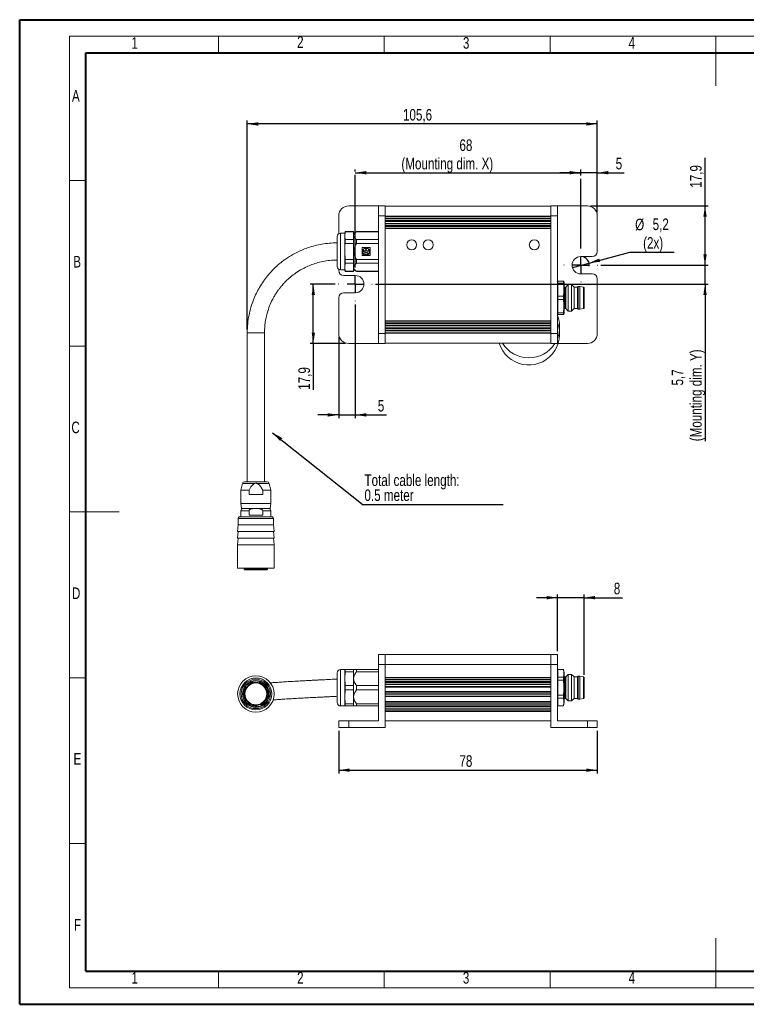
# Model space of a CAD drawing. Header units: millimetres. Extents: x 0 to 420, y 0 to 297.
# Tile 1 of 3: x 0 to 219, y 0 to 297. Entities that reach past the tile are written whole.
import ezdxf

# ---------------------------------------------------------------- set-up
doc = ezdxf.new("R2010")
doc.units = ezdxf.units.MM
doc.layers.add('FORMAT', color=7, linetype='Continuous')
doc.styles.add('SLDTEXTSTYLE0', font='TXT', dxfattribs={"width": 0.75})
doc.dimstyles.new('SLDDIMSTYLE0', dxfattribs={"dimtxt": 3.5, "dimasz": 3.302, "dimexe": 0, "dimexo": 0.0625, "dimgap": 0.875, "dimtad": 1, "dimdec": 1, "dimrnd": 1e-09, "dimzin": 12, "dimdsep": 46, "dimtxsty": 'SLDTEXTSTYLE0', "dimsah": 1, "dimcen": 0.09, "dimadec": 0, "dimazin": 3, "dimtfac": 1, "dimtdec": 1, "dimtmove": 0, "dimatfit": 0, "dimfxl": 1, "dimfrac": 2, "dimtolj": 1, "dimtzin": 12, "dimarcsym": 0})
doc.dimstyles.new('SLDDIMSTYLE1', dxfattribs={"dimtxt": 3.5, "dimasz": 3.302, "dimexe": 0, "dimexo": 0.0625, "dimgap": 0.875, "dimtad": 1, "dimrnd": 1e-09, "dimzin": 12, "dimdsep": 46, "dimtxsty": 'SLDTEXTSTYLE0', "dimsah": 1, "dimcen": 0.09, "dimadec": 0, "dimazin": 3, "dimtfac": 1, "dimtofl": 0, "dimtmove": 0, "dimatfit": 3, "dimfxl": 1, "dimfrac": 2, "dimtolj": 1, "dimtzin": 12, "dimarcsym": 0})
doc.dimstyles.new('SLDDIMSTYLE2', dxfattribs={"dimtxt": 3.5, "dimasz": 3.302, "dimexe": 0, "dimexo": 0.0625, "dimgap": 0.875, "dimtad": 1, "dimdec": 1, "dimrnd": 1e-09, "dimzin": 12, "dimdsep": 46, "dimtxsty": 'SLDTEXTSTYLE0', "dimsah": 1, "dimcen": 0.09, "dimadec": 0, "dimazin": 3, "dimtfac": 1, "dimtdec": 1, "dimtofl": 0, "dimtmove": 0, "dimatfit": 3, "dimfxl": 1, "dimfrac": 2, "dimtolj": 1, "dimtzin": 12, "dimarcsym": 0})
doc.dimstyles.new('SLDDIMSTYLE3', dxfattribs={"dimtxt": 3.5, "dimasz": 3.302, "dimexe": 0, "dimexo": 0.0625, "dimgap": 0.875, "dimtad": 1, "dimrnd": 1e-09, "dimzin": 12, "dimdsep": 46, "dimtxsty": 'SLDTEXTSTYLE0', "dimsah": 1, "dimcen": 0.09, "dimadec": 0, "dimazin": 3, "dimtfac": 1, "dimtmove": 0, "dimatfit": 0, "dimfxl": 1, "dimfrac": 2, "dimtolj": 1, "dimtzin": 12, "dimarcsym": 0})
doc.dimstyles.new('SLDDIMSTYLE4', dxfattribs={"dimtxt": 3.5, "dimasz": 3.302, "dimexe": 0, "dimexo": 0.0625, "dimgap": 0.875, "dimtad": 0, "dimtih": 1, "dimtoh": 1, "dimdec": 1, "dimrnd": 1e-09, "dimzin": 12, "dimdsep": 46, "dimtxsty": 'SLDTEXTSTYLE0', "dimblk1": 'NONE', "dimsah": 1, "dimcen": 0, "dimadec": 0, "dimazin": 3, "dimtfac": 1, "dimtdec": 1, "dimtmove": 0, "dimatfit": 3, "dimldrblk": 'NONE', "dimfxl": 1, "dimfrac": 2, "dimtolj": 1, "dimtzin": 12, "dimarcsym": 0})
doc.dimstyles.new('SLDDIMSTYLE5', dxfattribs={"dimtxt": 0.18, "dimasz": 3.302, "dimexe": 0, "dimexo": 0.0625, "dimgap": 0, "dimtad": 0, "dimtih": 1, "dimtoh": 1, "dimdec": 0, "dimrnd": 1e-09, "dimzin": 0, "dimdsep": 46, "dimtxsty": 'Standard', "dimsah": 1, "dimcen": 0.09, "dimadec": 0, "dimazin": 0, "dimtfac": 3.302, "dimtdec": 0, "dimtofl": 0, "dimtmove": 0, "dimatfit": 3, "dimfxl": 1, "dimfrac": 2, "dimtolj": 1, "dimtzin": 0, "dimarcsym": 0})

# ---------------------------------------------------------------- blocks, each defined once
blk = doc.blocks.new('_D')
at = {"layer": 'FORMAT'}
for p, q in [((206.84, 223.15), (206.84, 229.5)), ((175.44, 223.15), (207.84, 223.15)), ((206.84, 217.45), (206.84, 223.15)), ((107.44, 217.45), (207.84, 217.45)), ((206.84, 217.45), (206.84, 170.05))]:
    blk.add_line(p, q, dxfattribs=at)
for points in [[(206.84, 223.15), (207.35, 226.45), (206.33, 226.45)], [(206.84, 217.45), (206.33, 214.15), (207.35, 214.15)]]:
    blk.add_solid(points, dxfattribs=at)
at = {"layer": 'FORMAT', "char_height": 3.5, "attachment_point": 1, "rotation": 90, "style": 'SLDTEXTSTYLE0'}
for s, insert in [('(Mounting dim. Y)', (202.33, 170.05)), ('5,7', (196.77, 186.87))]:
    blk.add_mtext(s, dxfattribs=dict(at, insert=insert))
blk = doc.blocks.new('_D_1')
at = {"layer": 'FORMAT'}
for p, q in [((101.34, 251.39), (101.34, 252.05)), ((101.34, 251.05), (169.34, 251.05)), ((169.34, 250.24), (169.34, 252.05))]:
    blk.add_line(p, q, dxfattribs=at)
for points in [[(101.34, 251.05), (104.64, 250.54), (104.64, 251.56)], [(169.34, 251.05), (166.03, 251.56), (166.03, 250.54)]]:
    blk.add_solid(points, dxfattribs=at)
at = {"layer": 'FORMAT', "char_height": 3.5, "attachment_point": 1, "style": 'SLDTEXTSTYLE0'}
for s, insert in [('68', (132.75, 261.12)), ('(Mounting dim. X)', (115.24, 255.56))]:
    blk.add_mtext(s, dxfattribs=dict(at, insert=insert))
blk = doc.blocks.new('_D_2')
at = {"layer": 'FORMAT'}
for p, q in [((68.74, 203.8), (68.74, 266.77)), ((174.34, 265.77), (68.74, 265.77)), ((174.34, 239.05), (174.34, 266.77))]:
    blk.add_line(p, q, dxfattribs=at)
for points in [[(68.74, 265.77), (72.04, 265.26), (72.04, 266.28)], [(174.34, 265.77), (171.03, 266.28), (171.03, 265.26)]]:
    blk.add_solid(points, dxfattribs=at)
at = {"layer": 'FORMAT', "insert": (115.72, 270.28), "char_height": 3.5, "attachment_point": 1, "style": 'SLDTEXTSTYLE0'}
blk.add_mtext('105,6', dxfattribs=at)
blk = doc.blocks.new('_D_3')
at = {"layer": 'FORMAT'}
for p, q in [((169.34, 251.05), (162.99, 251.05)), ((169.34, 250.24), (169.34, 252.05)), ((174.34, 251.05), (169.34, 251.05)), ((174.34, 239.05), (174.34, 252.05)), ((174.34, 251.05), (182.47, 251.05))]:
    blk.add_line(p, q, dxfattribs=at)
for points in [[(169.34, 251.05), (166.03, 251.56), (166.03, 250.54)], [(174.34, 251.05), (177.64, 250.54), (177.64, 251.56)]]:
    blk.add_solid(points, dxfattribs=at)
at = {"layer": 'FORMAT', "insert": (179.89, 255.56), "char_height": 3.5, "attachment_point": 1, "style": 'SLDTEXTSTYLE0'}
blk.add_mtext('5', dxfattribs=at)
blk = doc.blocks.new('_D_4')
at = {"layer": 'FORMAT'}
for p, q in [((206.84, 241.05), (206.84, 255.58)), ((172.34, 241.05), (207.84, 241.05)), ((206.84, 223.15), (206.84, 241.05)), ((175.44, 223.15), (207.84, 223.15))]:
    blk.add_line(p, q, dxfattribs=at)
for points in [[(206.84, 241.05), (206.33, 237.75), (207.35, 237.75)], [(206.84, 223.15), (207.35, 226.45), (206.33, 226.45)]]:
    blk.add_solid(points, dxfattribs=at)
at = {"layer": 'FORMAT', "insert": (202.33, 246.52), "char_height": 3.5, "attachment_point": 1, "rotation": 90, "style": 'SLDTEXTSTYLE0'}
blk.add_mtext('17,9', dxfattribs=at)
blk = doc.blocks.new('_D_5')
at = {"layer": 'FORMAT'}
for p, q in [((171.85, 223.82), (184.17, 227.13)), ((184.17, 227.13), (197.51, 227.13)), ((166.83, 222.48), (171.85, 223.82))]:
    blk.add_line(p, q, dxfattribs=at)
blk.add_arc((169.34, 223.15), 2.6, 353.9625, 68.9625, dxfattribs=at)
blk.add_solid([(171.85, 223.82), (175.17, 224.19), (174.91, 225.17)], dxfattribs=at)
at = {"layer": 'FORMAT', "char_height": 3.5, "attachment_point": 1, "style": 'SLDTEXTSTYLE0'}
for s, insert in [('%%c', (185.76, 237.19)), ('5,2', (191.04, 237.25)), ('(2x)', (188.16, 231.64))]:
    blk.add_mtext(s, dxfattribs=dict(at, insert=insert))
blk = doc.blocks.new('_NONE')
blk = doc.blocks.new('_D_6')
at = {"layer": 'FORMAT'}
for p, q in [((95.24, 217.45), (87.67, 217.45)), ((88.67, 199.55), (88.67, 217.45)), ((98.34, 199.55), (87.67, 199.55)), ((88.67, 199.55), (88.67, 185.58))]:
    blk.add_line(p, q, dxfattribs=at)
for points in [[(88.67, 217.45), (88.16, 214.15), (89.17, 214.15)], [(88.67, 199.55), (89.17, 202.85), (88.16, 202.85)]]:
    blk.add_solid(points, dxfattribs=at)
at = {"layer": 'FORMAT', "insert": (84.15, 185.58), "char_height": 3.5, "attachment_point": 1, "rotation": 90, "style": 'SLDTEXTSTYLE0'}
blk.add_mtext('17,9', dxfattribs=at)
blk = doc.blocks.new('_D_7')
at = {"layer": 'FORMAT'}
for p, q in [((101.34, 211.35), (101.34, 177)), ((96.34, 201.55), (96.34, 177)), ((96.34, 178), (89.99, 178)), ((96.34, 178), (101.34, 178)), ((101.34, 178), (110.7, 178))]:
    blk.add_line(p, q, dxfattribs=at)
for points in [[(96.34, 178), (93.03, 178.51), (93.03, 177.5)], [(101.34, 178), (104.64, 177.5), (104.64, 178.51)]]:
    blk.add_solid(points, dxfattribs=at)
at = {"layer": 'FORMAT', "insert": (108.11, 182.52), "char_height": 3.5, "attachment_point": 1, "style": 'SLDTEXTSTYLE0'}
blk.add_mtext('5', dxfattribs=at)
blk = doc.blocks.new('SW_NOTE_1')
at = {"layer": 'FORMAT', "color": 0}
blk.add_line((42.24, 0), (0, 0), dxfattribs=at)
at = {"layer": 'FORMAT', "color": 0, "char_height": 3.5, "attachment_point": 1, "style": 'SLDTEXTSTYLE0'}
for s, insert in [('Total cable length:', (0.42, 9.14)), ('0.5 meter', (0.42, 4.61))]:
    blk.add_mtext(s, dxfattribs=dict(at, insert=insert))
blk = doc.blocks.new('SW_CENTERMARKSYMBOL_0')
at = {"layer": 'FORMAT', "color": 0}
for p, q in [((0, 5), (0, 32.94)), ((-5, 0), (-5.1, 0)), ((0, 0), (-2.5, 0)), ((0, 0), (0, 2.5)), ((0, 0), (0, -2.5)), ((0, 0), (2.5, 0)), ((5, 0), (5.1, 0)), ((0, -5), (0, -5.1))]:
    blk.add_line(p, q, dxfattribs=at)
blk = doc.blocks.new('SW_CENTERMARKSYMBOL_1')
at = {"layer": 'FORMAT', "color": 0}
for p, q in [((0, 5), (0, 26.09)), ((-5, 0), (-5.1, 0)), ((0, 0), (-2.5, 0)), ((0, 0), (0, 2.5)), ((0, 0), (0, -2.5)), ((0, 0), (2.5, 0)), ((5, 0), (5.1, 0)), ((0, -5), (0, -5.1))]:
    blk.add_line(p, q, dxfattribs=at)
blk = doc.blocks.new('_D_8')
at = {"layer": 'FORMAT'}
for p, q in [((96.34, 82.72), (96.34, 69.84)), ((174.34, 82.72), (174.34, 69.84)), ((96.34, 70.84), (174.34, 70.84))]:
    blk.add_line(p, q, dxfattribs=at)
for points in [[(96.34, 70.84), (99.64, 70.33), (99.64, 71.35)], [(174.34, 70.84), (171.03, 71.35), (171.03, 70.33)]]:
    blk.add_solid(points, dxfattribs=at)
at = {"layer": 'FORMAT', "insert": (132.75, 75.35), "char_height": 3.5, "attachment_point": 1, "style": 'SLDTEXTSTYLE0'}
blk.add_mtext('78', dxfattribs=at)
blk = doc.blocks.new('_D_9')
at = {"layer": 'FORMAT'}
for p, q in [((162.34, 122.87), (155.99, 122.87)), ((162.34, 106.72), (162.34, 123.87)), ((170.34, 122.87), (162.34, 122.87)), ((170.34, 99.62), (170.34, 123.87)), ((170.34, 122.87), (181.92, 122.87))]:
    blk.add_line(p, q, dxfattribs=at)
for points in [[(162.34, 122.87), (159.03, 123.38), (159.03, 122.36)], [(170.34, 122.87), (173.64, 122.36), (173.64, 123.38)]]:
    blk.add_solid(points, dxfattribs=at)
at = {"layer": 'FORMAT', "insert": (179.33, 127.38), "char_height": 3.5, "attachment_point": 1, "style": 'SLDTEXTSTYLE0'}
blk.add_mtext('8', dxfattribs=at)

msp = doc.modelspace()

# ---------------------------------------------------------------- linework, layer by layer
at = {"color": 7, "linetype": 'Continuous', "lineweight": 40}
for p, q in [((0.079, 0.215), (0.079, 297.215)), ((0.079, 297.215), (420.079, 297.215)), ((20.079, 10.215), (20.079, 287.215)), ((20.079, 287.215), (410.079, 287.215)), ((20.079, 10.215), (410.079, 10.215)), ((0.079, 0.215), (420.079, 0.215))]:
    msp.add_line(p, q, dxfattribs=at)
at = {"color": 7, "linetype": 'Continuous', "lineweight": 0}
for p, q in [((15.079, 292.215), (415.079, 292.215)), ((15.079, 292.215), (15.079, 5.215)), ((60.079, 292.215), (60.079, 287.215)), ((110.079, 292.215), (110.079, 287.215)), ((160.079, 292.215), (160.079, 287.215)), ((210.079, 292.215), (210.079, 277.215)), ((20.079, 248.715), (15.079, 248.715)), ((20.079, 198.715), (15.079, 198.715)), ((15.079, 148.715), (30.079, 148.715)), ((20.079, 98.715), (15.079, 98.715)), ((20.079, 48.715), (15.079, 48.715)), ((210.079, 5.215), (210.079, 20.215)), ((60.079, 10.215), (60.079, 5.215)), ((110.079, 10.215), (110.079, 5.215)), ((160.079, 10.215), (160.079, 5.215)), ((210.079, 10.215), (210.079, 5.215)), ((15.079, 5.215), (415.079, 5.215))]:
    msp.add_line(p, q, dxfattribs=at)
at = {"color": 7, "linetype": 'Continuous', "lineweight": 15}
for p, q in [((99.336, 241.05), (108.336, 241.05)), ((108.336, 241.05), (110.336, 241.05)), ((108.336, 238.05), (108.336, 241.05)), ((110.336, 241.05), (110.336, 238.05)), ((160.336, 240.95), (110.336, 240.95)), ((160.336, 241.05), (162.336, 241.05)), ((160.336, 238.05), (160.336, 241.05)), ((162.336, 241.05), (162.336, 238.05)), ((171.336, 241.05), (162.336, 241.05)), ((96.336, 238.05), (96.336, 232.666)), ((110.336, 238.05), (108.336, 238.05)), ((108.336, 238.05), (108.336, 202.55)), ((110.336, 238.05), (110.336, 202.55)), ((110.336, 237.95), (160.336, 237.95)), ((110.336, 237.798), (160.336, 237.798)), ((162.336, 238.05), (160.336, 238.05)), ((160.336, 202.55), (160.336, 238.05)), ((162.336, 202.55), (162.336, 238.05)), ((174.336, 227.25), (174.336, 238.05)), ((110.336, 237.276), (160.336, 237.276)), ((160.336, 237.124), (110.336, 237.124)), ((110.336, 236.602), (160.336, 236.602)), ((110.336, 236.297), (160.336, 236.297)), ((110.336, 235.776), (160.336, 235.776)), ((160.336, 235.624), (110.336, 235.624)), ((160.336, 235.102), (110.336, 235.102)), ((160.336, 234.791), (110.336, 234.791)), ((95.836, 231.8), (95.836, 227.3)), ((98.136, 232.8), (96.836, 232.8)), ((98.27, 233.3), (98.136, 232.8)), ((98.136, 232.063), (98.27, 233.262)), ((98.136, 232.8), (98.136, 232.063)), ((98.136, 232.063), (98.136, 227.3)), ((98.27, 230.864), (98.136, 232.063)), ((100.836, 233.3), (98.27, 233.3)), ((98.27, 233.3), (98.27, 233.262)), ((98.27, 233.262), (100.836, 233.262)), ((101.702, 233.3), (100.836, 232.8)), ((100.836, 233.3), (100.836, 233.262)), ((100.836, 233.262), (100.836, 230.864)), ((108.336, 233.3), (101.702, 233.3)), ((101.702, 233.3), (101.702, 233.262)), ((101.702, 233.262), (108.336, 233.262)), ((110.336, 234.329), (160.336, 234.329)), ((160.336, 234.25), (110.336, 234.25)), ((98.27, 230.864), (98.27, 229.698)), ((100.836, 230.864), (98.27, 230.864)), ((98.27, 229.698), (100.836, 229.698)), ((100.836, 230.864), (100.836, 229.698)), ((100.836, 229.698), (100.836, 224.902)), ((101.702, 230.864), (101.702, 229.698)), ((108.336, 230.864), (101.702, 230.864)), ((101.702, 229.698), (108.336, 229.698)), ((95.836, 227.3), (95.836, 222.8)), ((98.136, 227.3), (98.136, 222.537)), ((98.27, 224.902), (98.136, 227.3)), ((105.796, 228.51), (103.376, 228.51)), ((103.376, 228.51), (103.376, 226.09)), ((103.376, 226.09), (105.796, 226.09)), ((103.512, 227.066), (103.592, 227.093)), ((103.66, 226.883), (103.58, 226.857)), ((103.904, 228.052), (103.854, 228.121)), ((104.032, 228.25), (104.082, 228.182)), ((104.476, 226.205), (104.476, 226.29)), ((104.696, 226.29), (104.696, 226.205)), ((105.091, 228.182), (105.141, 228.25)), ((105.319, 228.121), (105.269, 228.052)), ((105.593, 226.857), (105.513, 226.883)), ((105.581, 227.093), (105.661, 227.066)), ((105.796, 226.09), (105.796, 228.51)), ((172.836, 225.75), (169.336, 225.75)), ((98.136, 222.537), (98.27, 223.736)), ((100.836, 224.902), (98.27, 224.902)), ((98.27, 224.902), (98.27, 223.736)), ((98.27, 223.736), (100.836, 223.736)), ((100.836, 224.902), (100.836, 223.736)), ((100.836, 223.736), (100.836, 221.338)), ((108.336, 224.902), (101.702, 224.902)), ((101.702, 224.902), (101.702, 223.736)), ((101.702, 223.736), (108.336, 223.736)), ((96.336, 221.934), (96.336, 221.55)), ((96.836, 221.8), (98.136, 221.8)), ((101.336, 220.05), (97.836, 220.05)), ((98.136, 222.537), (98.136, 221.8)), ((98.27, 221.338), (98.136, 222.537)), ((98.136, 221.8), (98.27, 221.3)), ((100.836, 221.338), (98.27, 221.338)), ((98.27, 221.338), (98.27, 221.3)), ((98.27, 221.3), (100.836, 221.3)), ((100.836, 221.8), (101.702, 221.3)), ((100.836, 221.338), (100.836, 221.3)), ((108.336, 221.338), (101.702, 221.338)), ((101.702, 221.338), (101.702, 221.3)), ((101.702, 221.3), (108.336, 221.3)), ((169.336, 220.55), (172.836, 220.55)), ((162.38, 218.3), (162.336, 217.8)), ((162.424, 217.784), (162.424, 218.3)), ((162.424, 218.3), (164.16, 218.3)), ((162.424, 217.784), (162.424, 213.816)), ((164.16, 217.784), (162.424, 217.784)), ((164.248, 218.3), (164.16, 218.3)), ((164.16, 217.784), (164.16, 218.3)), ((164.336, 217.8), (164.248, 218.3)), ((164.336, 217.8), (164.336, 208.8)), ((165.586, 217.3), (164.836, 216.55)), ((166.586, 217.3), (165.586, 217.3)), ((165.586, 217.3), (165.586, 209.3)), ((167.336, 216.55), (166.586, 217.3)), ((166.586, 217.3), (166.586, 209.3)), ((174.336, 202.55), (174.336, 219.05)), ((97.836, 214.85), (101.336, 214.85)), ((164.836, 216.55), (164.536, 216.55)), ((164.836, 216.55), (164.836, 210.05)), ((168.336, 216.55), (167.336, 216.55)), ((167.336, 216.55), (167.336, 210.05)), ((168.586, 216.75), (168.336, 216.55)), ((168.336, 216.55), (168.336, 210.05)), ((169.086, 216.75), (168.586, 216.75)), ((168.586, 216.75), (168.586, 209.85)), ((170.173, 216.55), (169.086, 216.75)), ((169.086, 216.75), (169.086, 209.85)), ((170.336, 216.353), (170.336, 210.247)), ((96.336, 213.35), (96.336, 202.55)), ((162.424, 212.784), (162.424, 213.816)), ((162.424, 213.816), (164.16, 213.816)), ((164.16, 212.784), (162.424, 212.784)), ((162.424, 212.784), (162.424, 208.816)), ((164.16, 212.784), (164.16, 213.816)), ((162.336, 208.8), (162.38, 208.3)), ((162.424, 208.3), (162.424, 208.816)), ((162.424, 208.816), (164.16, 208.816)), ((164.16, 208.3), (162.424, 208.3)), ((164.16, 208.3), (164.16, 208.816)), ((164.248, 208.3), (164.336, 208.8)), ((164.536, 210.05), (164.836, 210.05)), ((164.836, 210.05), (165.586, 209.3)), ((165.586, 209.3), (166.586, 209.3)), ((166.586, 209.3), (167.336, 210.05)), ((167.336, 210.05), (168.336, 210.05)), ((168.336, 210.05), (168.586, 209.85)), ((168.586, 209.85), (169.086, 209.85)), ((169.086, 209.85), (170.173, 210.05)), ((110.336, 206.35), (160.336, 206.35)), ((160.336, 206.271), (110.336, 206.271)), ((110.336, 205.809), (160.336, 205.809)), ((110.336, 205.498), (160.336, 205.498)), ((110.336, 204.976), (160.336, 204.976)), ((68.736, 202.8), (68.736, 157.8)), ((73.936, 202.8), (68.736, 202.8)), ((73.936, 157.8), (73.936, 202.8)), ((108.336, 202.55), (110.336, 202.55)), ((108.336, 199.55), (108.336, 202.55)), ((160.336, 204.824), (110.336, 204.824)), ((160.336, 204.303), (110.336, 204.303)), ((160.336, 203.998), (110.336, 203.998)), ((110.336, 203.476), (160.336, 203.476)), ((160.336, 203.324), (110.336, 203.324)), ((160.336, 202.802), (110.336, 202.802)), ((160.336, 202.65), (110.336, 202.65)), ((110.336, 202.55), (110.336, 199.55)), ((160.336, 202.55), (162.336, 202.55)), ((160.336, 199.55), (160.336, 202.55)), ((162.336, 202.55), (162.336, 199.55)), ((99.336, 199.55), (108.336, 199.55)), ((110.336, 199.55), (108.336, 199.55)), ((160.336, 199.65), (110.336, 199.65)), ((162.336, 199.55), (160.336, 199.55)), ((171.336, 199.55), (162.336, 199.55)), ((67.326, 157.34), (66.836, 155.3)), ((66.836, 155.3), (66.836, 151.3)), ((69.275, 155.3), (66.836, 155.3)), ((69.275, 154), (69.275, 155.3)), ((73.398, 155.3), (73.398, 154)), ((75.836, 155.3), (73.398, 155.3)), ((75.836, 155.3), (75.347, 157.34)), ((75.836, 151.3), (75.836, 155.3)), ((73.398, 154), (69.275, 154)), ((66.836, 151.3), (66.986, 149.8)), ((75.836, 151.3), (66.836, 151.3)), ((66.836, 149.1), (66.836, 147.241)), ((75.686, 149.8), (66.986, 149.8)), ((69.275, 147.8), (69.275, 149.1)), ((73.398, 149.1), (73.398, 147.8)), ((75.686, 149.8), (75.836, 151.3)), ((75.836, 147.241), (75.836, 149.1)), ((66.301, 147.241), (66.036, 146.8)), ((66.036, 146.8), (66.036, 144.8)), ((76.636, 146.8), (66.036, 146.8)), ((71.336, 147.241), (66.301, 147.241)), ((73.398, 147.8), (69.275, 147.8)), ((76.372, 147.241), (71.336, 147.241)), ((76.636, 146.8), (76.372, 147.241)), ((76.636, 144.8), (76.636, 146.8)), ((66.036, 144.8), (65.836, 142.8)), ((66.036, 142.8), (65.836, 140.8)), ((65.836, 142.8), (76.836, 142.8)), ((71.336, 144.8), (66.036, 144.8)), ((76.636, 144.8), (71.336, 144.8)), ((76.836, 142.8), (76.636, 144.8)), ((76.836, 140.8), (76.636, 142.8)), ((66.036, 140.8), (65.836, 138.8)), ((65.836, 140.8), (76.836, 140.8)), ((76.836, 138.8), (76.636, 140.8)), ((65.836, 138.8), (65.836, 131.8)), ((76.836, 138.8), (65.836, 138.8)), ((76.836, 131.8), (76.836, 138.8)), ((65.836, 131.8), (76.836, 131.8)), ((67.836, 131.8), (67.836, 131.5)), ((67.836, 131.5), (68.036, 131.3)), ((67.836, 131.5), (74.836, 131.5)), ((68.036, 131.3), (74.636, 131.3)), ((74.636, 131.3), (74.836, 131.5)), ((74.836, 131.5), (74.836, 131.8)), ((108.336, 105.715), (110.336, 105.715)), ((108.336, 102.715), (108.336, 105.715)), ((110.336, 105.715), (110.336, 102.715)), ((160.336, 105.715), (110.336, 105.715)), ((160.336, 102.715), (160.336, 105.715)), ((160.336, 105.715), (162.336, 105.715)), ((162.336, 105.715), (162.336, 102.715)), ((98.136, 101.215), (96.836, 101.215)), ((98.136, 101.215), (98.136, 98.465)), ((98.27, 101.215), (98.136, 101.215)), ((98.27, 101.215), (98.27, 100.542)), ((100.836, 101.215), (98.27, 101.215)), ((100.836, 101.215), (100.836, 100.542)), ((101.702, 101.215), (101.702, 100.542)), ((108.336, 101.215), (101.702, 101.215)), ((108.336, 85.715), (108.336, 102.715)), ((110.336, 102.715), (108.336, 102.715)), ((110.336, 102.715), (110.336, 83.715)), ((160.336, 102.715), (110.336, 102.715)), ((160.336, 102.715), (160.336, 83.715)), ((162.336, 102.715), (160.336, 102.715)), ((162.336, 85.715), (162.336, 102.715)), ((162.424, 101.215), (162.336, 100.215)), ((164.16, 101.215), (162.424, 101.215)), ((162.424, 101.191), (162.424, 101.215)), ((162.424, 101.191), (162.424, 98.9)), ((164.16, 101.191), (162.424, 101.191)), ((164.336, 100.215), (164.16, 101.215)), ((164.16, 101.191), (164.16, 101.215)), ((95.836, 100.215), (95.836, 91.215)), ((98.136, 98.465), (98.27, 100.542)), ((98.27, 96.389), (98.136, 98.465)), ((98.136, 98.465), (98.136, 92.965)), ((98.27, 100.542), (100.836, 100.542)), ((100.836, 100.542), (100.836, 96.389)), ((101.702, 100.542), (108.336, 100.542)), ((110.336, 98.83), (160.336, 98.83)), ((110.336, 98.672), (160.336, 98.672)), ((110.336, 98.204), (160.336, 98.204)), ((160.336, 98.046), (110.336, 98.046)), ((162.424, 98.006), (162.424, 98.9)), ((162.424, 98.9), (164.16, 98.9)), ((164.16, 98.006), (164.16, 98.9)), ((164.336, 100.215), (164.336, 95.715)), ((164.836, 98.965), (164.536, 98.965)), ((165.586, 99.715), (164.836, 98.965)), ((164.836, 98.965), (164.836, 92.465)), ((166.586, 99.715), (165.586, 99.715)), ((165.586, 99.715), (165.586, 91.715)), ((167.336, 98.965), (166.586, 99.715)), ((166.586, 99.715), (166.586, 91.715)), ((168.336, 98.965), (167.336, 98.965)), ((167.336, 98.965), (167.336, 92.465)), ((168.586, 99.165), (168.336, 98.965)), ((168.336, 98.965), (168.336, 92.465)), ((169.086, 99.165), (168.586, 99.165)), ((168.586, 99.165), (168.586, 92.265)), ((170.173, 98.965), (169.086, 99.165)), ((169.086, 99.165), (169.086, 92.265)), ((170.336, 98.769), (170.336, 92.662)), ((67.999, 95.858), (68.309, 95.597)), ((69.081, 96.516), (68.77, 96.777)), ((70.286, 97.596), (70.286, 97.179)), ((72.386, 97.179), (72.386, 97.596)), ((98.136, 92.965), (98.27, 95.042)), ((100.836, 96.389), (98.27, 96.389)), ((98.27, 96.389), (98.27, 95.042)), ((98.27, 95.042), (100.836, 95.042)), ((100.836, 96.389), (100.836, 95.042)), ((100.836, 95.042), (100.836, 90.889)), ((101.702, 96.389), (101.702, 95.042)), ((108.336, 96.389), (101.702, 96.389)), ((101.702, 95.042), (108.336, 95.042)), ((110.336, 97.578), (160.336, 97.578)), ((110.336, 97.268), (160.336, 97.268)), ((110.336, 96.763), (160.336, 96.763)), ((160.336, 96.715), (110.336, 96.715)), ((110.336, 96.657), (160.336, 96.657)), ((110.336, 96.054), (160.336, 96.054)), ((110.336, 95.912), (160.336, 95.912)), ((162.424, 98.006), (162.424, 93.424)), ((164.16, 98.006), (162.424, 98.006)), ((164.336, 95.715), (164.336, 91.215)), ((68.309, 92.083), (67.999, 91.823)), ((74.674, 91.823), (74.364, 92.083)), ((98.27, 90.889), (98.136, 92.965)), ((98.136, 92.965), (98.136, 90.215)), ((110.336, 94.555), (160.336, 94.555)), ((110.336, 94.403), (160.336, 94.403)), ((110.336, 93.881), (160.336, 93.881)), ((160.336, 93.729), (110.336, 93.729)), ((160.336, 93.208), (110.336, 93.208)), ((160.336, 93.055), (110.336, 93.055)), ((162.424, 92.531), (162.424, 93.424)), ((162.424, 93.424), (164.16, 93.424)), ((162.424, 92.531), (162.424, 90.239)), ((164.16, 92.531), (162.424, 92.531)), ((164.16, 92.531), (164.16, 93.424)), ((164.536, 92.465), (164.836, 92.465)), ((164.836, 92.465), (165.586, 91.715)), ((166.586, 91.715), (167.336, 92.465)), ((167.336, 92.465), (168.336, 92.465)), ((168.336, 92.465), (168.586, 92.265)), ((168.586, 92.265), (169.086, 92.265)), ((169.086, 92.265), (170.173, 92.465)), ((68.77, 90.904), (69.081, 91.164)), ((71.336, 90.14), (71.702, 90.158)), ((71.649, 90.354), (71.754, 89.963)), ((72.913, 90.273), (72.808, 90.665)), ((72.861, 90.469), (73.748, 91.034)), ((73.592, 91.164), (73.903, 90.904)), ((96.836, 90.215), (98.136, 90.215)), ((98.136, 90.215), (98.27, 90.215)), ((100.836, 90.889), (98.27, 90.889)), ((98.27, 90.889), (98.27, 90.215)), ((98.27, 90.215), (100.836, 90.215)), ((100.836, 90.889), (100.836, 90.215)), ((108.336, 90.889), (101.702, 90.889)), ((101.702, 90.889), (101.702, 90.215)), ((101.702, 90.215), (108.336, 90.215)), ((160.336, 91.555), (110.336, 91.555)), ((160.336, 91.403), (110.336, 91.403)), ((110.336, 90.881), (160.336, 90.881)), ((160.336, 90.729), (110.336, 90.729)), ((160.336, 90.208), (110.336, 90.208)), ((160.336, 89.903), (110.336, 89.903)), ((110.336, 89.381), (160.336, 89.381)), ((160.336, 89.229), (110.336, 89.229)), ((162.336, 91.215), (162.424, 90.215)), ((162.424, 90.239), (162.424, 90.215)), ((162.424, 90.239), (164.16, 90.239)), ((162.424, 90.215), (164.16, 90.215)), ((164.16, 90.215), (164.336, 91.215)), ((164.16, 90.215), (164.16, 90.239)), ((165.586, 91.715), (166.586, 91.715)), ((160.336, 88.711), (110.336, 88.711)), ((160.336, 88.548), (110.336, 88.548)), ((96.336, 83.715), (96.336, 85.715)), ((96.336, 85.715), (99.336, 85.715)), ((99.336, 83.715), (96.336, 83.715)), ((99.336, 85.715), (99.336, 83.715)), ((99.336, 85.715), (108.336, 85.715)), ((110.336, 83.715), (99.336, 83.715)), ((110.336, 85.715), (160.336, 85.715)), ((160.336, 83.715), (171.336, 83.715)), ((171.336, 85.715), (162.336, 85.715)), ((171.336, 83.715), (171.336, 85.715)), ((171.336, 85.715), (174.336, 85.715)), ((174.336, 83.715), (171.336, 83.715)), ((174.336, 85.715), (174.336, 83.715))]:
    msp.add_line(p, q, dxfattribs=at)
at = {"color": 1, "linetype": 'Continuous', "lineweight": 15}
for p, q in [((96.836, 232.8), (96.836, 227.3)), ((96.836, 227.3), (96.836, 221.8)), ((164.536, 216.55), (164.536, 210.05)), ((170.173, 216.55), (170.173, 210.05)), ((71.048, 157.34), (67.326, 157.34)), ((75.347, 157.34), (71.625, 157.34)), ((69.275, 149.1), (66.836, 149.1)), ((75.836, 149.1), (73.398, 149.1)), ((96.836, 101.215), (96.836, 90.215)), ((164.536, 98.965), (164.536, 92.465)), ((170.173, 98.965), (170.173, 92.465))]:
    msp.add_line(p, q, dxfattribs=at)
at = {"color": 7, "linetype": 'Continuous', "lineweight": 15}
for centre, radius in [((118.336, 229.3), 1.5), ((123.336, 229.3), 1.5), ((155.336, 229.3), 1.5), ((71.336, 93.84), 5.5), ((71.336, 93.84), 4.8), ((71.336, 93.84), 4.44), ((71.336, 93.84), 4.05), ((71.336, 93.84), 4), ((71.336, 93.84), 3.5), ((71.336, 93.84), 3.3)]:
    msp.add_circle(centre, radius, dxfattribs=at)
for centre, radius, start, end in [((99.336, 238.05), 3, 90, 180), ((171.336, 238.05), 3, 0, 90), ((96.836, 231.8), 1, 90, 180), ((104.586, 227.3), 1.1, 131.73917, 192.26083), ((104.586, 227.3), 1.1, 203.73917, 264.26083), ((103.959, 227.096), 0.367, 215.4576, 180.5424), ((104.198, 227.834), 0.367, 143.4576, 108.5424), ((104.586, 227.3), 1.1, 59.73917, 120.26083), ((104.586, 226.64), 0.367, 287.4576, 252.5424), ((104.974, 227.834), 0.367, 71.4576, 36.5424), ((104.586, 227.3), 1.1, 275.73917, 336.26083), ((105.214, 227.096), 0.367, 359.4576, 324.5424), ((104.586, 227.3), 1.1, 347.73917, 48.26083), ((169.336, 223.15), 2.6, 90, 270), ((172.836, 227.25), 1.5, 270, 0), ((96.836, 222.8), 1, 180, 270), ((97.836, 221.55), 1.5, 180, 270), ((101.336, 217.45), 2.6, 270, 90), ((172.836, 219.05), 1.5, 0, 90), ((97.836, 213.35), 1.5, 90, 180), ((164.536, 216.75), 0.2, 180, 270), ((170.136, 216.353), 0.2, 0, 79.56724), ((153.661, 204.53), 9.324, 338.50382, 21.49618), ((164.536, 209.85), 0.2, 90, 180), ((170.136, 210.247), 0.2, 280.43276, 0), ((153.661, 202.38), 9.324, 196.99651, 21.49618), ((99.336, 202.55), 3, 180, 270), ((171.336, 202.55), 3, 270, 0), ((153.661, 204.53), 9.324, 211.5265, 327.71804), ((67.909, 157.2), 0.6, 90, 166.50427), ((74.763, 157.2), 0.6, 13.49573, 90), ((67.536, 149.1), 0.7, 90, 180), ((75.136, 149.1), 0.7, 360, 90), ((96.836, 100.215), 1, 90, 180), ((164.536, 99.165), 0.2, 180, 270), ((170.136, 98.769), 0.2, 0, 79.56724), ((71.336, 93.84), 3.9, 131.15012, 148.84988), ((71.336, 93.84), 3.9, 74.3815, 105.6185), ((164.536, 92.265), 0.2, 90, 180), ((170.136, 92.662), 0.2, 280.43276, 0), ((71.336, 93.84), 3.9, 211.15012, 228.84988), ((71.336, 93.84), 3.9, 276.15012, 293.84988), ((71.336, 93.84), 3.9, 311.15012, 328.84988), ((96.836, 91.215), 1, 180, 270)]:
    msp.add_arc(centre, radius, start, end, dxfattribs=at)
for points, knots in [([(100.836, 232.063), (100.837, 232.081), (100.841, 232.286), (100.984, 232.602), (101.33, 232.977), (101.578, 233.167), (101.702, 233.262)], [0, 0, 0, 0, 0.0423193, 0.4754042, 0.7354495, 1, 1, 1, 1]), ([(101.702, 230.864), (101.562, 230.973), (101.278, 231.194), (100.926, 231.593), (100.869, 231.894), (100.836, 232.063)], [0, 0, 0, 0, 0.3014122, 0.6091122, 1, 1, 1, 1]), ([(95.836, 229.9), (95.045, 229.88), (93.507, 229.841), (91.285, 229.542), (89.23, 229.109), (87.353, 228.561), (85.661, 227.937), (84.061, 227.228), (82.573, 226.452), (81.211, 225.631), (80.065, 224.85), (79.07, 224.102), (78.11, 223.312), (77.086, 222.385), (75.968, 221.256), (74.786, 219.903), (73.573, 218.3), (72.447, 216.543), (71.436, 214.653), (70.562, 212.664), (69.809, 210.476), (69.221, 208.09), (68.816, 205.511), (68.763, 203.722), (68.736, 202.8)], [0, 0, 0, 0, 0.055737, 0.1084022, 0.1577748, 0.2036984, 0.2460745, 0.2848525, 0.3269198, 0.3643083, 0.396896, 0.4246099, 0.4520743, 0.4845173, 0.5218757, 0.5640317, 0.6110804, 0.6634072, 0.7109851, 0.7620482, 0.8164161, 0.8738882, 0.9350536, 1, 1, 1, 1]), ([(98.136, 227.3), (98.16, 228.093), (98.184, 228.894), (98.27, 229.69), (98.27, 229.698)], [0, 0, 0, 0, 0.9902792, 1, 1, 1, 1]), ([(100.836, 227.3), (100.861, 227.596), (100.904, 228.129), (101.194, 228.857), (101.469, 229.353), (101.654, 229.626), (101.702, 229.698)], [0, 0, 0, 0, 0.3421706, 0.6174891, 0.8998279, 1, 1, 1, 1]), ([(101.702, 224.902), (101.481, 225.257), (101.063, 225.925), (100.848, 226.781), (100.838, 227.225), (100.836, 227.3)], [0, 0, 0, 0, 0.4842286, 0.9128056, 1, 1, 1, 1]), ([(73.936, 202.8), (73.953, 203.444), (73.984, 204.691), (74.227, 206.485), (74.626, 208.378), (75.226, 210.31), (75.985, 212.104), (76.727, 213.527), (77.393, 214.63), (78.022, 215.552), (78.623, 216.35), (79.321, 217.198), (80.231, 218.191), (81.458, 219.352), (82.99, 220.577), (84.614, 221.639), (86.258, 222.518), (87.857, 223.221), (89.627, 223.831), (91.564, 224.31), (93.652, 224.636), (95.097, 224.678), (95.836, 224.7)], [0, 0, 0, 0, 0.0561708, 0.1087368, 0.1576123, 0.2248833, 0.2848241, 0.3272774, 0.3647436, 0.3971968, 0.4246498, 0.4518184, 0.4929417, 0.5420575, 0.5990894, 0.6638006, 0.7110075, 0.7616305, 0.8160337, 0.8740677, 0.935498, 1, 1, 1, 1]), ([(100.836, 222.537), (100.837, 222.555), (100.841, 222.76), (100.984, 223.075), (101.33, 223.451), (101.578, 223.64), (101.702, 223.736)], [0, 0, 0, 0, 0.04231931, 0.4754042, 0.73544955, 1, 1, 1, 1]), ([(101.702, 221.338), (101.562, 221.447), (101.278, 221.667), (100.926, 222.066), (100.869, 222.368), (100.836, 222.537)], [0, 0, 0, 0, 0.3014122, 0.6091122, 1, 1, 1, 1]), ([(164.16, 217.784), (164.204, 217.125), (164.292, 215.802), (164.204, 214.479), (164.16, 213.816)], [0, 0, 0, 0, 0.4985889, 1, 1, 1, 1]), ([(164.16, 212.784), (164.204, 212.125), (164.292, 210.802), (164.204, 209.479), (164.16, 208.816)], [0, 0, 0, 0, 0.4985889, 1, 1, 1, 1]), ([(164.16, 208.3), (164.219, 208.3), (164.277, 208.3), (164.248, 208.3), (164.248, 208.3)], [0, 0, 0, 0, 0.9972556, 1, 1, 1, 1]), ([(71.336, 157.8), (71.121, 157.8), (70.69, 157.8), (70.05, 157.8), (69.441, 157.8), (68.897, 157.8), (68.45, 157.8), (68.138, 157.8), (67.944, 157.8), (67.921, 157.8), (67.909, 157.8)], [0, 0, 0, 0, 0.1200286, 0.2400086, 0.3700544, 0.5000005, 0.6300462, 0.7599923, 0.8800455, 1, 1, 1, 1]), ([(74.763, 157.8), (74.752, 157.8), (74.729, 157.8), (74.535, 157.8), (74.222, 157.8), (73.776, 157.8), (73.232, 157.8), (72.622, 157.8), (71.983, 157.8), (71.552, 157.8), (71.336, 157.8)], [0, 0, 0, 0, 0.1200534, 0.2400081, 0.3700541, 0.5000005, 0.6300465, 0.7599928, 0.8800207, 1, 1, 1, 1]), ([(69.275, 155.3), (69.421, 155.567), (69.716, 156.106), (70.199, 156.759), (70.662, 157.185), (70.948, 157.3), (71.048, 157.34)], [0, 0, 0, 0, 0.33086864, 0.66633275, 0.88367963, 1, 1, 1, 1]), ([(71.625, 157.34), (71.801, 157.254), (72.279, 157.022), (72.853, 156.267), (73.207, 155.639), (73.398, 155.3)], [0, 0, 0, 0, 0.2109733, 0.5739297, 1, 1, 1, 1]), ([(69.275, 149.1), (69.279, 149.138), (69.287, 149.215), (69.359, 149.339), (69.518, 149.489), (69.838, 149.635), (70.286, 149.725), (70.805, 149.764), (71.391, 149.775), (72.038, 149.76), (72.598, 149.697), (73.012, 149.561), (73.229, 149.435), (73.357, 149.276), (73.395, 149.174), (73.397, 149.114), (73.398, 149.1)], [0, 0, 0, 0, 0.0247161, 0.0493109, 0.0906601, 0.1639646, 0.2727475, 0.3843136, 0.5000646, 0.6508427, 0.8031903, 0.8607906, 0.9318052, 0.9612741, 0.9910019, 1, 1, 1, 1]), ([(101.702, 101.215), (101.481, 101.215), (101.063, 101.215), (100.848, 101.215), (100.838, 101.215), (100.836, 101.215)], [0, 0, 0, 0, 0.4842286, 0.9128056, 1, 1, 1, 1]), ([(164.16, 101.191), (164.204, 100.81), (164.292, 100.046), (164.204, 99.283), (164.16, 98.9)], [0, 0, 0, 0, 0.4985889, 1, 1, 1, 1]), ([(95.836, 98.315), (95.177, 98.283), (93.955, 98.225), (92.281, 98.142), (90.895, 98.073), (89.691, 98.013), (88.557, 97.955), (87.405, 97.895), (85.922, 97.818), (84.123, 97.723), (82.062, 97.606), (80.066, 97.484), (78.317, 97.368), (76.849, 97.263), (76.062, 97.199), (75.689, 97.169)], [0, 0, 0, 0, 0.0843086, 0.1561207, 0.2150987, 0.2640359, 0.313871, 0.3655801, 0.4190877, 0.5169938, 0.6195555, 0.7250841, 0.8330774, 0.920876, 1, 1, 1, 1]), ([(100.836, 98.465), (100.837, 98.497), (100.841, 98.851), (100.984, 99.398), (101.33, 100.048), (101.578, 100.376), (101.702, 100.542)], [0, 0, 0, 0, 0.0423193, 0.4754042, 0.7354495, 1, 1, 1, 1]), ([(101.702, 96.389), (101.562, 96.577), (101.278, 96.959), (100.926, 97.651), (100.869, 98.173), (100.836, 98.465)], [0, 0, 0, 0, 0.30141216, 0.60911222, 1, 1, 1, 1]), ([(68.154, 95.727), (68.01, 95.436), (67.716, 94.842), (67.596, 93.84), (67.716, 92.838), (68.01, 92.244), (68.154, 91.953)], [0, 0, 0, 0, 0.2454696, 0.5, 0.7545304, 1, 1, 1, 1]), ([(74.519, 91.953), (74.645, 92.2), (74.899, 92.701), (75.055, 93.541), (75.028, 94.389), (74.81, 95.203), (74.416, 95.949), (73.859, 96.589), (73.174, 97.098), (72.647, 97.292), (72.386, 97.388)], [0, 0, 0, 0, 0.1233716, 0.25, 0.3766284, 0.5, 0.6233716, 0.75, 0.8766284, 1, 1, 1, 1]), ([(100.836, 92.965), (100.837, 92.997), (100.841, 93.351), (100.984, 93.898), (101.33, 94.548), (101.578, 94.876), (101.702, 95.042)], [0, 0, 0, 0, 0.0423193, 0.4754042, 0.7354495, 1, 1, 1, 1]), ([(164.16, 98.006), (164.204, 97.245), (164.292, 95.717), (164.204, 94.19), (164.16, 93.424)], [0, 0, 0, 0, 0.4985889, 1, 1, 1, 1]), ([(76.489, 92.022), (76.673, 92.037), (77.336, 92.092), (78.7, 92.188), (80.544, 92.31), (82.522, 92.43), (84.55, 92.545), (86.659, 92.656), (88.796, 92.767), (90.474, 92.852), (91.625, 92.909), (92.381, 92.947), (93.322, 92.993), (94.5, 93.051), (95.365, 93.093), (95.836, 93.115)], [0, 0, 0, 0, 0.0430304, 0.154693, 0.2666355, 0.3762151, 0.4807016, 0.5801707, 0.686239, 0.7826154, 0.810708, 0.8424886, 0.8846787, 0.937238, 1, 1, 1, 1]), ([(101.702, 90.889), (101.562, 91.077), (101.278, 91.459), (100.926, 92.151), (100.869, 92.673), (100.836, 92.965)], [0, 0, 0, 0, 0.3014122, 0.6091122, 1, 1, 1, 1]), ([(164.16, 92.531), (164.204, 92.15), (164.292, 91.386), (164.204, 90.622), (164.16, 90.239)], [0, 0, 0, 0, 0.4985889, 1, 1, 1, 1]), ([(68.925, 91.034), (69.098, 90.899), (69.445, 90.63), (70.045, 90.355), (70.679, 90.173), (71.117, 90.151), (71.336, 90.14)], [0, 0, 0, 0, 0.2499478, 0.4999983, 0.7499479, 1, 1, 1, 1]), ([(100.836, 90.215), (100.838, 90.215), (100.848, 90.215), (101.063, 90.215), (101.481, 90.215), (101.702, 90.215)], [0, 0, 0, 0, 0.0871944, 0.5157714, 1, 1, 1, 1])]:
    msp.add_open_spline(points, degree=3, knots=knots, dxfattribs=at)
for points in [[(71.048, 157.34), (71.144, 157.359), (71.336, 157.397), (71.529, 157.359), (71.625, 157.34)], [(70.286, 97.388), (70.04, 97.301), (69.547, 97.125), (69.132, 96.806), (68.925, 96.647)]]:
    msp.add_open_spline(points, degree=3, dxfattribs=at)

# ---------------------------------------------------------------- block references
at = {"layer": 'FORMAT'}
for name, p in [('SW_CENTERMARKSYMBOL_0', (101.336, 217.45)), ('SW_CENTERMARKSYMBOL_1', (169.336, 223.15)), ('SW_NOTE_1', (103.682, 150.925))]:
    msp.add_blockref(name, p, dxfattribs=at)

# ---------------------------------------------------------------- texts
at = {"color": 7, "linetype": 'Continuous', "lineweight": 0, "char_height": 3.5, "attachment_point": 1, "style": 'SLDTEXTSTYLE0'}
for s, insert in [('1', (33.78, 291.937)), ('2', (83.78, 292.226)), ('3', (133.797, 291.973)), ('4', (183.77, 291.966)), ('A', (15.849, 275.975)), ('B', (16.231, 225.963)), ('C', (15.67, 175.982)), ('D', (15.837, 125.953)), ('E', (16.322, 75.972)), ('F', (16.446, 25.967)), ('1', (33.781, 9.95)), ('2', (83.779, 9.951)), ('3', (133.779, 9.951)), ('4', (183.778, 9.986))]:
    msp.add_mtext(s, dxfattribs=dict(at, insert=insert))

# ---------------------------------------------------------------- dimensions: what is measured, and where the dimension line sits
at = {"layer": 'FORMAT'}
for base, p1, p2, dimstyle, picture, middle in [((68.736, 265.768), (174.336, 238.05), (68.736, 202.8), 'SLDDIMSTYLE2', '_D_2', (121.536, 265.768)), ((169.336, 251.05), (174.336, 238.05), (169.336, 249.239), 'SLDDIMSTYLE3', '_D_3', (181.181, 251.05)), ((101.336, 178.004), (96.336, 202.55), (101.336, 212.35), 'SLDDIMSTYLE3', '_D_7', (109.408, 178.004)), ((162.336, 122.871), (170.336, 98.615), (162.336, 105.715), 'SLDDIMSTYLE3', '_D_9', (180.625, 122.871)), ((174.336, 70.839), (96.336, 83.715), (174.336, 83.715), 'SLDDIMSTYLE1', '_D_8', (135.336, 70.839))]:
    dim = msp.add_linear_dim(base=base, p1=p1, p2=p2, dimstyle=dimstyle, dxfattribs=at)
    dim.commit()
    dim.dimension.update_dxf_attribs({"geometry": picture, "text_midpoint": middle, "dimtype": 160})
dim = msp.add_linear_dim(base=(169.336, 251.05), p1=(101.336, 250.394), p2=(169.336, 249.239), text='<>\\P(Mounting dim. X)', dimstyle='SLDDIMSTYLE1', dxfattribs=at)
dim.commit()
dim.dimension.update_dxf_attribs({"geometry": '_D_1', "text_midpoint": (135.336, 251.05), "dimtype": 160})
for base, p1, p2, picture, middle in [((206.842, 241.05), (174.436, 223.15), (171.336, 241.05), '_D_4', (206.842, 251.05)), ((88.665, 217.45), (99.336, 199.55), (96.236, 217.45), '_D_6', (88.665, 190.103))]:
    dim = msp.add_linear_dim(base=base, p1=p1, p2=p2, angle=90, dimstyle='SLDDIMSTYLE2', dxfattribs=at)
    dim.commit()
    dim.dimension.update_dxf_attribs({"geometry": picture, "text_midpoint": middle, "dimtype": 160})
dim = msp.add_diameter_dim_2p(p1=(166.825, 222.477), p2=(171.848, 223.823), text='<>\\P (2x)', dimstyle='SLDDIMSTYLE4', dxfattribs=at)
dim.commit()
dim.dimension.update_dxf_attribs({"geometry": '_D_5', "text_midpoint": (191.633, 232.709), "dimtype": 163})
dim = msp.add_linear_dim(base=(206.842, 223.15), p1=(106.436, 217.45), p2=(174.436, 223.15), angle=90, text='<>\\P(Mounting dim. Y)', dimstyle='SLDDIMSTYLE0', dxfattribs=at)
dim.commit()
dim.dimension.update_dxf_attribs({"geometry": '_D', "text_midpoint": (206.842, 190.103), "dimtype": 160})

# ---------------------------------------------------------------- leaders
msp.add_leader([(76.372, 172.633), (103.682, 150.925)], dimstyle='SLDDIMSTYLE5', dxfattribs=at)

doc.saveas('drawing.dxf')
